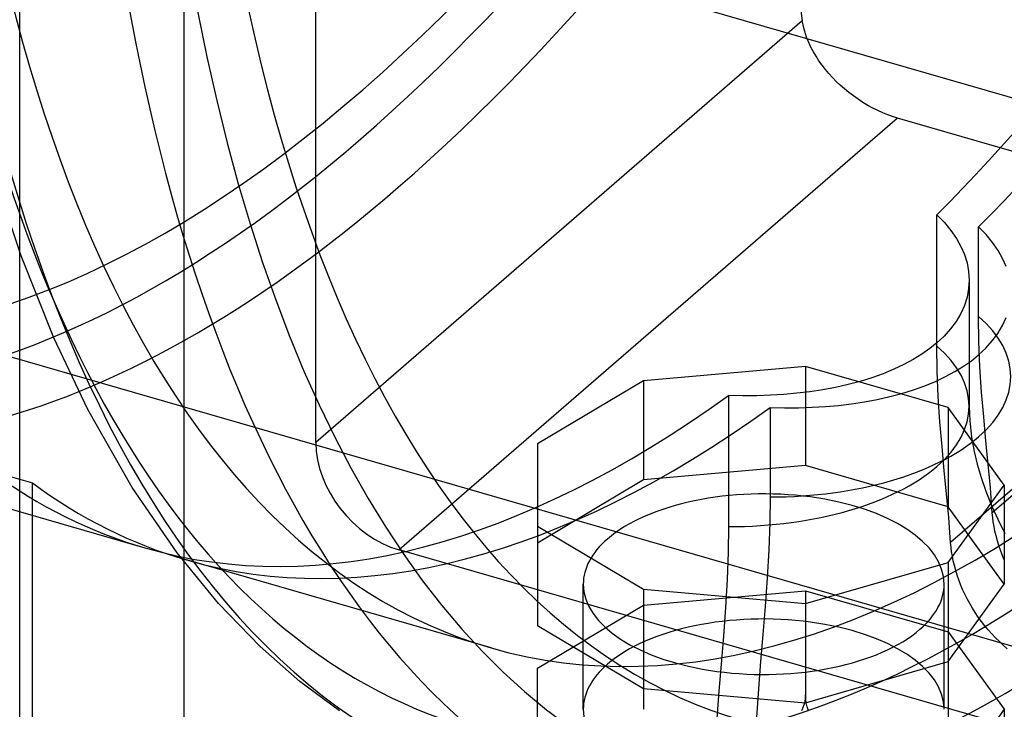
# Model space of a CAD drawing. Header units: millimetres. Extents: x -180 to 180, y -161 to 145.
# Tile 3 of 12: x -119 to -78, y -81 to -53. Entities that reach past the tile are written whole.
import ezdxf

# ---------------------------------------------------------------- set-up
doc = ezdxf.new("R2010")
doc.units = ezdxf.units.MM
doc.layers.add('HIDDEN', color=7, linetype='Continuous')
doc.layers.add('THICK', color=7, linetype='Continuous')

msp = doc.modelspace()

# ---------------------------------------------------------------- linework, layer by layer
at = {"layer": 'HIDDEN'}
for p, q in [((-111.9643155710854, -84.34168996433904), (-111.9643155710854, -21.07853421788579)), ((-118.7944425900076, -85.25675347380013), (-118.7944425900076, -21.99359772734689)), ((-106.4867048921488, -70.11581128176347), (-106.4867048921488, -31.27457192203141)), ((-48.26834257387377, -46.97658311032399), (-78.36655067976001, -73.04239593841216)), ((-50.00039338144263, -48.20863391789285), (-80.09860148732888, -74.27444674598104)), ((-86.26472418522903, -52.60306227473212), (-106.4867048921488, -70.11581128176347)), ((-86.23431638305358, -52.77607900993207), (-86.26472669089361, -52.60306225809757)), ((-86.19224537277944, -52.95429377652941), (-86.23431638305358, -52.77607900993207)), ((-86.13833639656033, -53.13665321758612), (-86.19224537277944, -52.95429377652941)), ((-86.07242922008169, -53.32211008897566), (-86.13833639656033, -53.13665321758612)), ((-85.99467237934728, -53.50959573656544), (-86.07242922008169, -53.32211008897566)), ((-85.90542151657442, -53.69801916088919), (-85.99467237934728, -53.50959573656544)), ((-85.80505311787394, -53.88629876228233), (-85.90542151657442, -53.69801916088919)), ((-85.6939944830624, -54.07346436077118), (-85.80505311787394, -53.88629876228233)), ((-85.5730291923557, -54.25854093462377), (-85.6939944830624, -54.07346436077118)), ((-85.44284985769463, -54.4404574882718), (-85.5730291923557, -54.25854093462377)), ((-85.30442226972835, -54.61821393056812), (-85.44284985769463, -54.4404574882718)), ((-85.15880649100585, -54.790849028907), (-85.30442226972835, -54.61821393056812)), ((-85.00724554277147, -54.95746326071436), (-85.15880649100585, -54.790849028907)), ((-84.85070034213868, -55.11743840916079), (-85.00724554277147, -54.95746326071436)), ((-84.68575437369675, -55.27429131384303), (-84.85070034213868, -55.11743840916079)), ((103.8668914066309, -130.9445915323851), (-157.6727805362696, -55.44459153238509)), ((-84.51176063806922, -55.42833043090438), (-84.68575437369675, -55.27429131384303)), ((-84.32964964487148, -55.57825861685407), (-84.51176063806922, -55.42833043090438)), ((-84.14038415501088, -55.72284815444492), (-84.32964964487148, -55.57825861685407)), ((-83.9450702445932, -55.86100890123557), (-84.14038415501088, -55.72284815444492)), ((-83.74495372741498, -55.99184603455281), (-83.9450702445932, -55.86100890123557)), ((-83.54118614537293, -56.11441431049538), (-83.74495372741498, -55.99184603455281)), ((-83.33489815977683, -56.22806192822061), (-83.54118614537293, -56.11441431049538)), ((-83.12742549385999, -56.33219847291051), (-83.33489815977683, -56.22806192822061)), ((-82.92011047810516, -56.42623327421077), (-83.12742549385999, -56.33219847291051)), ((-82.71430685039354, -56.5097364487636), (-82.92011047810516, -56.42623327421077)), ((-82.31269888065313, -56.64460957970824), (-103.0226032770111, -74.57991289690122)), ((-82.51137668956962, -56.58256697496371), (-82.71430685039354, -56.5097364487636)), ((-82.31269859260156, -56.64460714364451), (-82.51137668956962, -56.58256697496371)), ((-17.31749232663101, -75.40710957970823), (-82.31269888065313, -56.64460957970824)), ((-118.7382595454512, -62.3696112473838), (-119.9445334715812, -58.76031810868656)), ((-80.67026746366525, -60.66243697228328), (-80.35659070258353, -60.981462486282)), ((-80.67026636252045, -66.10926901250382), (-80.67026636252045, -60.66243939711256)), ((-80.35659070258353, -60.981462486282), (-80.08528091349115, -61.30852049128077)), ((-80.08528091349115, -61.30852049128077), (-79.8569144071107, -61.64024038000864)), ((-78.62453989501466, -61.481462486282), (-78.93821665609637, -61.16243697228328)), ((-78.93821555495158, -64.87721820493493), (-78.93821555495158, -61.16243939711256)), ((-79.8569144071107, -61.64024038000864), (-79.67155994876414, -61.9730765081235)), ((-78.35323010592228, -61.80852049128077), (-78.62453989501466, -61.481462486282)), ((-79.67155994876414, -61.9730765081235), (-79.52597097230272, -62.31121491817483)), ((-78.12486359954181, -62.14024038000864), (-78.35323010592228, -61.80852049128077)), ((-77.93950914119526, -62.4730765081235), (-78.12486359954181, -62.14024038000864)), ((-117.3786053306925, -65.76282499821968), (-118.7382595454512, -62.3696112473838)), ((-79.52597097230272, -62.31121491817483), (-79.41878340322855, -62.65913018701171)), ((-77.79392016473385, -62.81121491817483), (-77.93950914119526, -62.4730765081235)), ((-79.41878340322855, -62.65913018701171), (-79.3528705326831, -63.0136739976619)), ((-79.3528705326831, -63.0136739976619), (-79.33065434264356, -63.37168102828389)), ((-79.33065434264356, -63.37168102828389), (-79.35240184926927, -63.72562810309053)), ((-79.3305219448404, -63.37298536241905), (-79.33052051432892, -68.60926897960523)), ((-79.35240184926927, -63.72562810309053), (-79.4179879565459, -64.07681084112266)), ((-79.4179879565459, -64.07681084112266), (-79.52750320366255, -64.42244086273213)), ((-79.52750320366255, -64.42244086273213), (-79.67963063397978, -64.7599389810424)), ((-79.67963063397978, -64.7599389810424), (-79.87267465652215, -65.0866208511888)), ((-78.92412182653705, -65.91520042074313), (-78.93821665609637, -64.8772176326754)), ((-77.9475798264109, -65.2599389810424), (-77.79545239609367, -64.92244086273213)), ((-80.10457117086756, -65.39991071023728), (-80.37174742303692, -65.69772154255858)), ((-79.87267465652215, -65.0866208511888), (-80.10457117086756, -65.39991071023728)), ((-78.14062384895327, -65.5866208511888), (-77.9475798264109, -65.2599389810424)), ((-115.9628610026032, -68.74054922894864), (-117.3786053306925, -65.76282499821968)), ((-80.37174742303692, -65.69772154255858), (-80.67026768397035, -65.9780654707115)), ((-78.37252036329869, -65.89991071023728), (-78.14062384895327, -65.5866208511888)), ((-80.96651314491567, -66.21719194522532), (-81.29486626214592, -66.44856080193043)), ((-80.67026768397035, -65.9780654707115), (-80.96651314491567, -66.21719194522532)), ((-80.65617263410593, -67.14725122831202), (-80.67026746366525, -66.10926844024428)), ((-78.93821687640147, -66.4780654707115), (-78.63969661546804, -66.19772154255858)), ((-78.8813099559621, -66.96981365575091), (-78.92412182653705, -65.91520042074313)), ((-78.63969661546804, -66.19772154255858), (-78.37252036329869, -65.89991071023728)), ((-81.654225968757, -66.6702002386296), (-82.04343263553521, -66.88015742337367)), ((-81.29486626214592, -66.44856080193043), (-81.654225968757, -66.6702002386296)), ((-79.23446233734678, -66.71719194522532), (-78.93821687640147, -66.4780654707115)), ((-86.13280666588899, -66.9577185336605), (-92.86928844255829, -67.55163027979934)), ((-86.13280666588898, -66.9577185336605), (-86.13280666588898, -71.07566932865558)), ((-80.2088440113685, -68.66781925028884), (-86.13280666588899, -66.95771853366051)), ((-82.46060790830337, -67.07694086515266), (-82.90337452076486, -67.25936139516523)), ((-82.04343263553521, -66.88015742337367), (-82.46060790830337, -67.07694086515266)), ((-79.92217516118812, -67.1702002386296), (-79.56281545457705, -66.94856080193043)), ((-79.56281545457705, -66.94856080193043), (-79.23446233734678, -66.71719194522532)), ((-78.81255146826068, -68.0210910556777), (-78.8813099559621, -66.96981365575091)), ((-83.36938677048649, -67.42623429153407), (-83.85626324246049, -67.57674771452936)), ((-82.90337452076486, -67.25936139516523), (-83.36938677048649, -67.42623429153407)), ((-80.7285571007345, -67.57694086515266), (-80.31138182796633, -67.38015742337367)), ((-80.61336076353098, -68.2018644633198), (-80.65617263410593, -67.14725122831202)), ((-80.31138182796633, -67.38015742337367), (-79.92217516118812, -67.1702002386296)), ((-92.86928844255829, -67.55163027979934), (-97.26621465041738, -70.1716565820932)), ((-92.86928844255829, -67.55163027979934), (-92.86928844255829, -71.66958107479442)), ((-85.41016532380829, -67.92605443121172), (-85.94754528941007, -68.00779526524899)), ((-84.87999046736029, -67.82702982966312), (-85.41016532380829, -67.92605443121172)), ((-84.36083823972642, -67.71055188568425), (-84.87999046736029, -67.82702982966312)), ((-83.85626324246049, -67.57674771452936), (-84.36083823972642, -67.71055188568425)), ((-82.12421243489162, -68.07674771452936), (-81.6373359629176, -67.92623429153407)), ((-81.6373359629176, -67.92623429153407), (-81.17132371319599, -67.75936139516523)), ((-81.17132371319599, -67.75936139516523), (-80.7285571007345, -67.57694086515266)), ((-88.7419438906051, -68.17594720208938), (-89.33052323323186, -68.16238302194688)), ((-89.33052040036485, -68.16243939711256), (-89.33052040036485, -73.60926901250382)), ((-88.16011816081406, -68.17333747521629), (-88.7419438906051, -68.17594720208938)), ((-87.58859752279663, -68.15490154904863), (-88.16011816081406, -68.17333747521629)), ((-87.03089715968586, -68.12122170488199), (-87.58859752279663, -68.15490154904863)), ((-86.48810499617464, -68.07263304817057), (-87.03089715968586, -68.12122170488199)), ((-85.94754528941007, -68.00779526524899), (-86.48810499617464, -68.07263304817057)), ((-83.6781145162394, -68.42605443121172), (-83.14793965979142, -68.32702982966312)), ((-83.14793965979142, -68.32702982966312), (-82.62884774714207, -68.21048409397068)), ((-82.62884774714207, -68.21048409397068), (-82.12421243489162, -68.07674771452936)), ((-80.54460227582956, -69.25314186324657), (-80.61336076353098, -68.2018644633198)), ((-78.72547575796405, -69.05412666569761), (-78.81255146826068, -68.0210910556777)), ((-114.1184456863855, -71.98257172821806), (-115.9628610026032, -68.74054922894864)), ((-87.59847242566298, -68.66238302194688), (-87.00989308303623, -68.67594720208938)), ((-87.59846959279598, -68.66243939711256), (-87.59846959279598, -72.37721820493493)), ((-87.00989308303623, -68.67594720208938), (-86.4280673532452, -68.67333747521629)), ((-86.4280673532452, -68.67333747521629), (-85.85654671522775, -68.65490154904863)), ((-85.85654671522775, -68.65490154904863), (-85.29884635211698, -68.62122170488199)), ((-85.29884635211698, -68.62122170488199), (-84.75605418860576, -68.57263304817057)), ((-84.75605418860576, -68.57263304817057), (-84.21549448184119, -68.50779526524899)), ((-84.21549448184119, -68.50779526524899), (-83.6781145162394, -68.42605443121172)), ((-80.2088440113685, -68.66781925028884), (-80.2088440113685, -72.78577004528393)), ((-77.86928844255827, -71.88175729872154), (-80.20884401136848, -68.66781925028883)), ((-79.33052051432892, -68.60926897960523), (-79.30667636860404, -69.21546413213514)), ((-78.63020178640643, -70.05697664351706), (-78.72547575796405, -69.05412666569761)), ((-131.6448844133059, -69.28125672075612), (-113.5882560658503, -74.49375633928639)), ((-80.45752656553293, -70.28617747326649), (-80.54460227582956, -69.25314186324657)), ((-79.30667636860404, -69.21546413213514), (-79.22813616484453, -69.89534029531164)), ((-79.22813616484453, -69.89534029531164), (-79.1179738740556, -70.49473359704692)), ((-97.26621465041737, -70.17165658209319), (-97.26621465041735, -73.59185801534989)), ((-80.36225259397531, -71.28902745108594), (-80.45752656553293, -70.28617747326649)), ((-78.53689667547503, -71.01765296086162), (-78.63020178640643, -70.05697664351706)), ((-79.1179738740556, -70.49473359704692), (-78.9915049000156, -71.02196521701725)), ((-86.13280666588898, -71.07566932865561), (-92.86928844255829, -71.66958107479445)), ((-80.2088440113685, -72.78577004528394), (-86.13280666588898, -71.07566932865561)), ((-78.9915049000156, -71.02196521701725), (-78.83134457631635, -71.5719475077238)), ((-78.44723984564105, -72.00146249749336), (-78.53689667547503, -71.01765296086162)), ((-120.0003933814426, -71.29698578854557), (-118.2683425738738, -71.79698578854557)), ((-80.26894748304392, -72.24970376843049), (-80.36225259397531, -71.28902745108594)), ((-78.83134457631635, -71.5719475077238), (-78.63601859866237, -72.14111473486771)), ((-118.2683425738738, -107.5983613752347), (-118.2683425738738, -71.79698578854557)), ((-112.2534910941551, -74.6947977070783), (-114.1184456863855, -71.98257172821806)), ((-92.86928844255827, -71.66958107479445), (-97.26621465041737, -74.2896073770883)), ((-80.20884401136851, -75.09569534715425), (-77.86928844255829, -71.88175729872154)), ((-78.36655184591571, -73.04239542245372), (-78.44723984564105, -72.00146249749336)), ((-77.86928844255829, -71.88175729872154), (-77.86928844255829, -75.99970809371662)), ((-87.59847113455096, -72.37721801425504), (-87.61256596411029, -73.43961376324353)), ((-80.17929065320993, -73.23351330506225), (-80.26894748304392, -72.24970376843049)), ((-78.63601859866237, -72.14111473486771), (-78.40463341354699, -72.7253453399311)), ((-77.86928844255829, -75.99970809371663), (-80.2088440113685, -72.78577004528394)), ((-78.40463341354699, -72.7253453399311), (-78.14426902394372, -73.30461827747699)), ((-80.09860265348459, -74.2744462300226), (-80.17929065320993, -73.23351330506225)), ((-78.35042966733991, -73.22720991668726), (-78.36655184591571, -73.04239542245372)), ((-78.32697916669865, -73.41535730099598), (-78.35042966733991, -73.22720991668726)), ((-97.26621465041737, -73.59185801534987), (-97.26621465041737, -77.70980881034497)), ((-97.26621465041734, -73.59185801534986), (-92.86928844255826, -76.21188431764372)), ((-89.33052194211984, -73.60926882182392), (-89.34461677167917, -74.67166457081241)), ((-87.61256596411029, -73.43961376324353), (-87.65537783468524, -74.56837933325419)), ((-78.29609870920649, -73.6064181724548), (-78.32697916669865, -73.41535730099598)), ((-78.25769279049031, -73.80000384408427), (-78.29609870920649, -73.6064181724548)), ((-78.14426902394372, -73.30461827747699), (-77.849581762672, -73.88969902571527)), ((-78.21165929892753, -73.9957077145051), (-78.25769279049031, -73.80000384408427)), ((-78.1579868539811, -74.19287234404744), (-78.21165929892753, -73.9957077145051)), ((-80.08248047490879, -74.45926072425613), (-80.09860265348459, -74.2744462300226)), ((-80.05902997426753, -74.64740810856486), (-80.08248047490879, -74.45926072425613)), ((-78.09673982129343, -74.39081181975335), (-78.1579868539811, -74.19287234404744)), ((-78.02793154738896, -74.58912034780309), (-78.09673982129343, -74.39081181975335)), ((-110.5259913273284, -76.80308479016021), (-112.2534910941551, -74.6947977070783)), ((-38.02739672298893, -93.34241289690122), (-103.0226032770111, -74.57991289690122)), ((-89.34461677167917, -74.67166457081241), (-89.38742864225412, -75.80043014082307)), ((-87.65537783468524, -74.56837933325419), (-87.72413632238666, -75.73874992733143)), ((-80.02814951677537, -74.83846898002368), (-80.05902997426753, -74.64740810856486)), ((-79.98974359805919, -75.03205465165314), (-80.02814951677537, -74.83846898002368)), ((-77.95158150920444, -74.78742945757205), (-78.02793154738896, -74.58912034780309)), ((-77.8676973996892, -74.98534269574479), (-77.95158150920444, -74.78742945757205)), ((-99.20355706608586, -78.64625874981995), (-111.8564672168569, -74.99368261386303)), ((-86.13280666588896, -76.80579606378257), (-80.2088440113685, -75.09569534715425)), ((-80.2088440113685, -75.09569534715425), (-80.2088440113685, -79.21364614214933)), ((-79.94371010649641, -75.22775852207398), (-79.98974359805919, -75.03205465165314)), ((-79.89003766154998, -75.42492315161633), (-79.94371010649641, -75.22775852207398)), ((-79.82879062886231, -75.62286262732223), (-79.89003766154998, -75.42492315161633)), ((-79.75998235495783, -75.82117115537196), (-79.82879062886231, -75.62286262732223)), ((-95.36928996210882, -81.19550971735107), (-95.36928996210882, -75.99935729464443)), ((-89.38742864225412, -75.80043014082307), (-89.45618712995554, -76.9708007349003)), ((-87.72413632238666, -75.73874992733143), (-87.81121203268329, -76.92260509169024)), ((-80.36928844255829, -81.19586078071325), (-80.36928844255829, -75.99970835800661)), ((-80.2088440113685, -79.21364614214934), (-77.86928844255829, -75.99970809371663)), ((-79.68363231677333, -76.01948026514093), (-79.75998235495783, -75.82117115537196)), ((-79.59974820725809, -76.21739350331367), (-79.68363231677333, -76.01948026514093)), ((-92.86928844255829, -76.21188431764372), (-86.13280666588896, -76.80579606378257)), ((-92.86928844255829, -76.21188431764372), (-92.86928844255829, -80.32983511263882)), ((-92.86928844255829, -76.86573349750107), (-86.13280666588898, -76.27182175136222)), ((-86.13280666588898, -76.27182175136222), (-80.2088440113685, -77.98192246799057)), ((-86.13280666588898, -76.27182175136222), (-86.13280666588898, -80.60194877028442)), ((-79.50853539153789, -76.4141055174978), (-79.59974820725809, -76.21739350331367)), ((-79.41022750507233, -76.60902248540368), (-79.50853539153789, -76.4141055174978)), ((-108.8004547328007, -78.58734064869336), (-110.5259913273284, -76.80308479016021)), ((-97.26621465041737, -79.48575979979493), (-92.86928844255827, -76.86573349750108)), ((-92.86928844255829, -76.86573349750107), (-92.86928844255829, -81.19586051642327)), ((-87.81121203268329, -76.92260509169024), (-87.9064860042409, -78.09047442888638)), ((-86.13280666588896, -76.80579606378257), (-86.13280666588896, -80.92374685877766)), ((-79.30497624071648, -76.80181870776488), (-79.41022750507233, -76.60902248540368)), ((-79.19292668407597, -76.9921902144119), (-79.30497624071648, -76.80181870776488)), ((-89.45618712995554, -76.9708007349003), (-89.54326284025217, -78.15465589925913)), ((-79.0742366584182, -77.17980898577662), (-79.19292668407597, -76.9921902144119)), ((-78.94905172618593, -77.36435825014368), (-79.0742366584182, -77.17980898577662)), ((-97.26621465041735, -77.70980881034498), (-92.86928844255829, -80.32983511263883)), ((-78.81752262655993, -77.54552469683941), (-78.94905172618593, -77.36435825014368)), ((-78.67980200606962, -77.72299666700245), (-78.81752262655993, -77.54552469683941)), ((-78.53610197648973, -77.89637926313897), (-78.67980200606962, -77.72299666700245)), ((-89.54326284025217, -78.15465589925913), (-89.63853681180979, -79.32252523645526)), ((-87.9064860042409, -78.09047442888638), (-87.9997911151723, -79.21275993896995)), ((-80.2088440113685, -77.98192246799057), (-77.86928844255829, -81.19586051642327)), ((-80.2088440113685, -77.98192246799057), (-80.2088440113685, -82.31204948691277)), ((-78.38710172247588, -78.06486139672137), (-78.53610197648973, -77.89637926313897)), ((-78.23320612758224, -78.22812962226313), (-78.38710172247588, -78.06486139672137)), ((-78.07472335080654, -78.38598045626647), (-78.23320612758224, -78.22812962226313)), ((-77.91195351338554, -78.53823090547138), (-78.07472335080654, -78.38598045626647)), ((-77.74519769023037, -78.68468558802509), (-77.91195351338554, -78.53823090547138)), ((-107.1502864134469, -80.03592032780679), (-108.8004547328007, -78.58734064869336)), ((-89.63853681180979, -79.32252523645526), (-89.73184192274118, -80.44481074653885)), ((-87.9997911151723, -79.21275993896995), (-88.08944794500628, -80.35185966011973)), ((-86.13280666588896, -80.92374685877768), (-80.2088440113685, -79.21364614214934)), ((-97.26621465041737, -82.90596123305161), (-97.26621465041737, -79.48575979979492)), ((-105.5033547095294, -81.26157751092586), (-107.1502864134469, -80.03592032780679)), ((-92.86928844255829, -80.32983511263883), (-86.13280666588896, -80.92374685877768)), ((-89.73184192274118, -80.44481074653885), (-89.82149875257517, -81.58391046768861)), ((-88.08944794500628, -80.35185966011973), (-88.17013594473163, -81.53254830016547)), ((-86.13280724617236, -80.60195024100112), (-86.14318847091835, -80.7666322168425)), ((-86.1244061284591, -80.76140662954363), (-86.13280724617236, -80.60195024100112)), ((-86.17542413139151, -80.93741817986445), (-86.22592269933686, -81.0988278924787)), ((-86.14318847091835, -80.7666322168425), (-86.17542413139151, -80.93741817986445)), ((-86.0982827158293, -80.93040586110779), (-86.1244061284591, -80.76140662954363)), ((-86.05688829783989, -81.09467232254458), (-86.0982827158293, -80.93040586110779)), ((-86.22592269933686, -81.0988278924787), (-86.29505566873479, -81.25738008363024)), ((-86.00112971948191, -81.25647811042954), (-86.05688829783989, -81.09467232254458)), ((-77.86928844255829, -81.19586051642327), (-80.2088440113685, -84.40979856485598)), ((-77.86928844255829, -81.19586051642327), (-77.86928844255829, -85.52598753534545))]:
    msp.add_line(p, q, dxfattribs=at)
for centre, major_axis, ratio, start_param, end_param in [((-130.7698359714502, 37.74999999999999), (-26.90295951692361, -93.19458551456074), 0.4330127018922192, 3.937058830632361e-07, 2.158798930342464), ((-103.0570230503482, 29.75), (-28.58786136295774, -99.03125672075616), 0.4330127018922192, 0.5880026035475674, 2.158798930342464), ((-104.6158687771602, 30.2), (28.08863118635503, 97.3018726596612), 0.4330127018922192, -2.553590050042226, -0.9827937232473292), ((-104.6158687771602, 30.19999999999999), (27.45765971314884, 95.11612336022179), 0.4330127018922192, -3.141592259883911, -0.9827937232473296), ((-70.61571142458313, 20.38499999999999), (28.58786136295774, 99.03125672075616), 0.4330127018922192, -3.14159225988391, -0.9827937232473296), ((-60.1541245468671, 17.36499999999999), (-28.58786136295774, -99.03125672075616), 0.4330127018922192, 3.93705883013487e-07, 2.158798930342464), ((-85.00039338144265, 24.53749999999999), (28.58786136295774, 99.03125672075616), 0.4330127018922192, -2.469471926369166, -1.80703083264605), ((-83.26834257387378, 24.03749999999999), (-28.58786136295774, -99.03125672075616), 0.4330127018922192, 0.6721207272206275, 1.334561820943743), ((-104.6158687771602, 30.2), (28.08863118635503, 97.3018726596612), 0.4330127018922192, 2.158798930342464, 3.729595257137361), ((-70.61571142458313, 20.38499999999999), (28.58786136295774, 99.03125672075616), 0.4330127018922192, 2.158798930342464, 3.141593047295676), ((-70.61571142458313, 20.38499999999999), (29.53778544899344, 102.3218902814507), 0.4330127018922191, 2.158798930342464, 3.729595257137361), ((-68.88366061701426, 19.88499999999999), (30.09248564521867, 104.2434281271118), 0.4330127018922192, 2.158798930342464, 3.141593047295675), ((-60.1541245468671, 17.36499999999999), (-28.58786136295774, -99.03125672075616), 0.4330127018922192, -0.9827937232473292, 3.937058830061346e-07), ((-60.1541245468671, 17.36499999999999), (-29.53778544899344, -102.3218902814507), 0.4330127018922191, -0.9827937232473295, 0.5880026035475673), ((-61.88617535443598, 17.86499999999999), (30.09248564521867, 104.2434281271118), 0.4330127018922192, 2.158798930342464, 3.729595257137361), ((-35.96170489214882, 10.38125), (28.58786136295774, 99.03125672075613), 0.4330127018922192, 2.158798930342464, 2.378112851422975), ((-103.0570230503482, 29.75), (-28.58786136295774, -99.03125672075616), 0.4330127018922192, -0.1039300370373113, 0.5880026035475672), ((-87.59846959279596, -67.37721820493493), (10, -1.224606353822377e-15), 0.5, -0.5235987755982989, 0.5235987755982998), ((-89.33052040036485, -68.60926901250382), (10, -1.224606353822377e-15), 0.5, -0.5235987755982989, 0.5235987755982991), ((-85.00039338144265, 24.53749999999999), (28.58786136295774, 99.03125672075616), 0.4330127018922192, 3.141586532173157, 3.6454771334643), ((-83.26834257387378, 24.03749999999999), (-28.58786136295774, -99.03125672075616), 0.4330127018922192, -6.121416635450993e-06, 0.5038844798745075), ((-87.59846959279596, -67.37721820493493), (10, -1.224606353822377e-15), 0.5, -1.570796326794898, -0.5235987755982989), ((-103.0226032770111, -71.11581128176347), (2.618614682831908, -3.023715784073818), 0.7500000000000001, -2.427868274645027, -0.8570719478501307), ((-89.33052040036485, -68.60926901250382), (10, -1.224606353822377e-15), 0.5, -1.570796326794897, -0.5235987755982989), ((-85.00039338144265, 24.53749999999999), (28.58786136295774, 99.03125672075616), 0.4330127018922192, 2.983036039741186, 3.141586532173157), ((-83.26834257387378, 24.03749999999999), (-28.58786136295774, -99.03125672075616), 0.4330127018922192, -0.1585566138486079, -6.121416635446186e-06), ((-87.86928844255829, -75.99970809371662), (7.5, 4.061283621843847e-29), 0.4999999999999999, -9.355563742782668e-05, 2.617993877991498), ((-68.88366061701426, 19.88499999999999), (30.09248564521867, 104.2434281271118), 0.4330127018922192, -3.14148578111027, -2.553590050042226), ((-87.86928844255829, -75.99970809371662), (7.5, 4.061283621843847e-29), 0.4999999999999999, 2.617993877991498, 3.141499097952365), ((-87.86928844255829, -75.99970809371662), (7.5, 4.061283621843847e-29), 0.4999999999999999, 3.141499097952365, 5.759586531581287), ((-87.86928844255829, -75.99970809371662), (7.5, 4.061283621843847e-29), 0.4999999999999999, -0.5235987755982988, -9.355563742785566e-05), ((-87.86928844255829, -81.19586051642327), (7.5, 1.485185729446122e-28), 0.4999999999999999, -9.355563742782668e-05, 2.617993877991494), ((-87.86928844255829, -81.19586051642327), (7.5, 1.485185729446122e-28), 0.4999999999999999, 2.617993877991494, 3.141499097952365), ((-87.86928844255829, -81.19586051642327), (7.5, 1.485185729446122e-28), 0.4999999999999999, 3.141499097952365, 5.759586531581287)]:
    msp.add_ellipse(centre, major_axis=major_axis, ratio=ratio, start_param=start_param, end_param=end_param, dxfattribs=at)
at = {"layer": 'THICK'}
msp.add_line((-50.56068442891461, -63.60142976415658), (-133.4393155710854, -39.6764297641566), dxfattribs=at)

doc.saveas('drawing.dxf')
